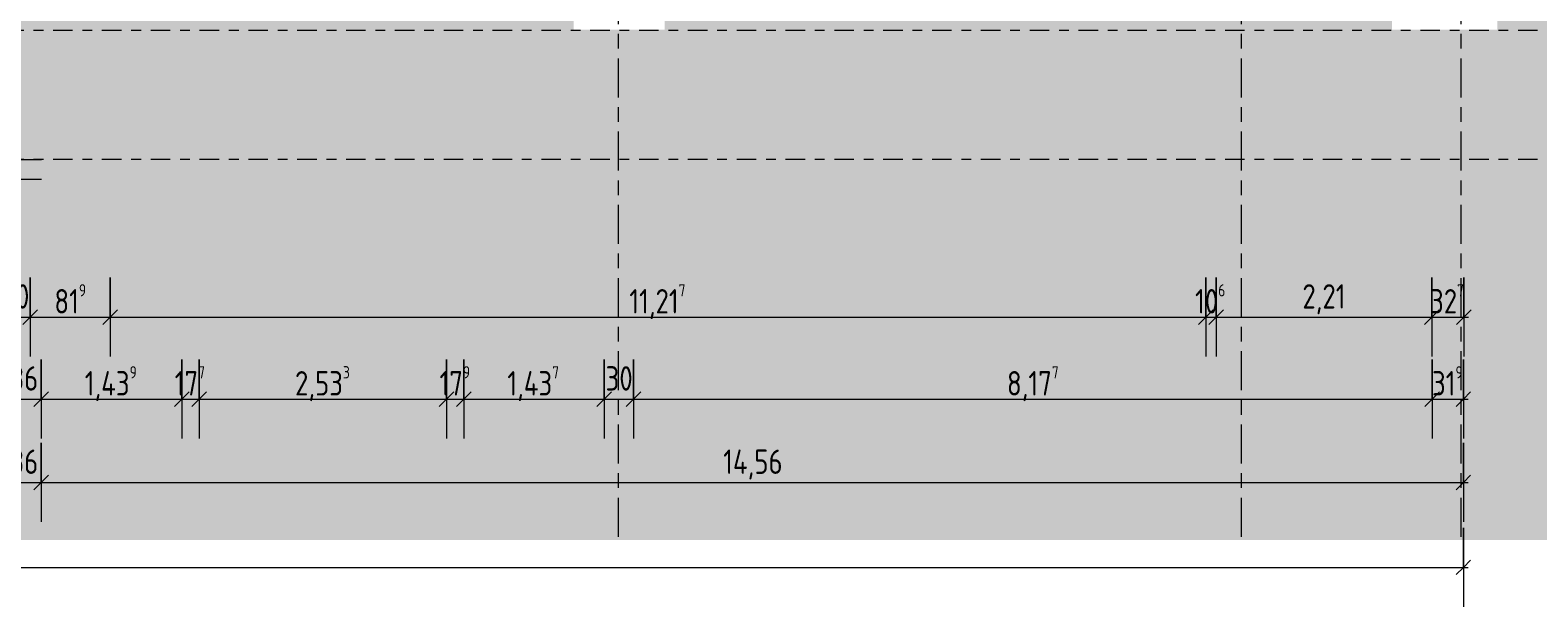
# Model space of a CAD drawing. Header units: metres. Extents: x 2 to 230, y -14 to 869.
# Tile 30 of 71: x 57 to 73, y -14 to -8. Entities that reach past the tile are written whole.
import ezdxf

# ---------------------------------------------------------------- set-up
doc = ezdxf.new("R2010")
doc.units = ezdxf.units.M
doc.linetypes.add('_Ebene_', pattern=[0.4, 0.2, -0.1, 0, -0.1])
doc.linetypes.add('_Rasterlinie_', pattern=[0.75, 0.4, -0.1, 0.15, -0.1])
for name, color, linetype, lineweight in [('A_Bem', 7, 'Continuous', 5), ('A_Bem-100', 7, 'Continuous', 5), ('A_Detailelemente', 7, 'Continuous', 9), ('A_Ebenen', 50, 'Continuous', 5), ('A_Geschossdecken', 7, 'Continuous', 5), ('A_Geschossdecken_Schraffur', 7, 'Continuous', 5), ('A_Raster', 128, 'Continuous', 5), ('A_Wand', 244, 'Continuous', 5), ('A_Wand_Schraff', 1, 'Continuous', 5)]:
    doc.layers.add(name, color=color, linetype=linetype, lineweight=lineweight)
doc.styles.add('ISOCPEUR_1', font='isocpeur.ttf', dxfattribs={"width": 0.8, "height": 0.25})
doc.dimstyles.new('BLB-Standard_2_5_Aussen', dxfattribs={"dimscale": 0.3048, "dimtxt": 0.248995, "dimasz": 0.492126, "dimexe": 1.32874, "dimexo": 0.0625, "dimgap": 0.032808, "dimtad": 1, "dimrnd": 0.001, "dimzin": 0, "dimdsep": 46, "dimtxsty": 'ISOCPEUR_1', "dimblk1": 'OBLIQUE', "dimblk2": 'OBLIQUE', "dimsah": 1, "dimcen": 0.09, "dimdle": 0.164042, "dimazin": 0, "dimtfac": 1, "dimtdec": 4, "dimtix": 1, "dimtmove": 0, "dimatfit": 3, "dimfxl": 1.32874, "dimfxlon": 1, "dimtvp": 1, "dimtolj": 1, "dimtzin": 0, "dimarcsym": 2})
doc.dimstyles.new('BLB-Standard_2_5_Aussen_1', dxfattribs={"dimscale": 0.3048, "dimtxt": 0.248995, "dimasz": 0.492126, "dimexe": 1.32874, "dimexo": 0.0625, "dimgap": 0.032808, "dimtad": 1, "dimdec": 1, "dimlfac": 100, "dimrnd": 0.1, "dimdsep": 46, "dimtxsty": 'ISOCPEUR_1', "dimblk1": 'OBLIQUE', "dimblk2": 'OBLIQUE', "dimsah": 1, "dimcen": 0.09, "dimdle": 0.164042, "dimazin": 0, "dimtfac": 1, "dimtdec": 4, "dimtix": 1, "dimtmove": 0, "dimatfit": 3, "dimfxl": 1.32874, "dimfxlon": 1, "dimtvp": 1, "dimtolj": 1, "dimtzin": 0, "dimarcsym": 2})

# ---------------------------------------------------------------- blocks, each defined once
blk = doc.blocks.new('DIMBLOCK1-G')
at = {"layer": 'A_Bem-100'}
for p, q in [((20.231, -13.137), (20.231, -13.947)), ((20.231, -13.542), (20.231, -13.137)), ((72.082, -13.137), (72.082, -13.947)), ((72.082, -13.542), (72.082, -13.137)), ((20.181, -13.542), (72.132, -13.542))]:
    blk.add_line(p, q, dxfattribs=at)
at = {"layer": 'A_Bem-100', "lineweight": 9}
for p, q in [((20.231, -13.542), (20.156, -13.617)), ((20.231, -13.542), (20.306, -13.467)), ((72.082, -13.542), (72.007, -13.617)), ((72.082, -13.542), (72.157, -13.467))]:
    blk.add_line(p, q, dxfattribs=at)
at = {"layer": 'A_Bem-100', "color": 0, "insert": (45.835, -13.205), "char_height": 0.25, "width": 0.77084, "attachment_point": 1, "line_spacing_factor": 1.149209, "style": 'ISOCPEUR_1'}
blk.add_mtext('51,85\\A2\\H0.5x;\\S1^  ;\\H2x;', dxfattribs=at)
blk = doc.blocks.new('_Oblique')
at = {"color": 0, "linetype": 'ByBlock', "lineweight": -2}
blk.add_line((-0.5, -0.5), (0.5, 0.5), dxfattribs=at)
blk = doc.blocks.new('DIMBLOCK6-G')
at = {"layer": 'A_Bem-100'}
for p, q in [((57.161, -12.267), (57.161, -13.077)), ((57.161, -12.672), (57.161, -12.267)), ((57.521, -12.267), (57.521, -13.077)), ((57.521, -12.672), (57.521, -12.267)), ((57.161, -12.672), (57.521, -12.672))]:
    blk.add_line(p, q, dxfattribs=at)
at = {"layer": 'A_Bem-100', "lineweight": 9}
for p, q in [((57.161, -12.672), (57.236, -12.597)), ((57.521, -12.672), (57.596, -12.597)), ((57.161, -12.672), (57.086, -12.747)), ((57.521, -12.672), (57.446, -12.747))]:
    blk.add_line(p, q, dxfattribs=at)
at = {"layer": 'A_Bem-100', "color": 0, "insert": (57.204, -12.335), "char_height": 0.25, "width": 0.32865, "attachment_point": 1, "line_spacing_factor": 1.149209, "style": 'ISOCPEUR_1'}
blk.add_mtext('36', dxfattribs=at)
blk = doc.blocks.new('DIMBLOCK7-G')
at = {"layer": 'A_Bem-100'}
for p, q in [((57.521, -12.267), (57.521, -13.077)), ((57.521, -12.672), (57.521, -12.267)), ((72.082, -12.267), (72.082, -13.077)), ((72.082, -12.672), (72.082, -12.267)), ((57.521, -12.672), (72.132, -12.672))]:
    blk.add_line(p, q, dxfattribs=at)
at = {"layer": 'A_Bem-100', "lineweight": 9}
for p, q in [((57.521, -12.672), (57.596, -12.597)), ((72.082, -12.672), (72.157, -12.597)), ((57.521, -12.672), (57.446, -12.747)), ((72.082, -12.672), (72.007, -12.747))]:
    blk.add_line(p, q, dxfattribs=at)
at = {"layer": 'A_Bem-100', "color": 0, "insert": (64.503, -12.335), "char_height": 0.25, "width": 0.71706, "attachment_point": 1, "line_spacing_factor": 1.149209, "style": 'ISOCPEUR_1'}
blk.add_mtext('14,56', dxfattribs=at)
blk = doc.blocks.new('DIMBLOCK12-G')
at = {"layer": 'A_Bem-100'}
for p, q in [((57.108, -10.574), (57.108, -11.384)), ((57.108, -10.979), (57.108, -10.574)), ((57.408, -10.574), (57.408, -11.384)), ((57.408, -10.979), (57.408, -10.574)), ((57.108, -10.979), (57.408, -10.979))]:
    blk.add_line(p, q, dxfattribs=at)
at = {"layer": 'A_Bem-100', "lineweight": 9}
for p, q in [((57.108, -10.979), (57.183, -10.904)), ((57.408, -10.979), (57.483, -10.904)), ((57.108, -10.979), (57.033, -11.054)), ((57.408, -10.979), (57.333, -11.054))]:
    blk.add_line(p, q, dxfattribs=at)
at = {"layer": 'A_Bem-100', "color": 0, "insert": (57.121, -10.642), "char_height": 0.25, "width": 0.32865, "attachment_point": 1, "line_spacing_factor": 1.149209, "style": 'ISOCPEUR_1'}
blk.add_mtext('30', dxfattribs=at)
blk = doc.blocks.new('DIMBLOCK13-G')
at = {"layer": 'A_Bem-100'}
for p, q in [((57.408, -10.574), (57.408, -11.384)), ((57.408, -10.979), (57.408, -10.574)), ((58.227, -10.574), (58.227, -11.384)), ((58.227, -10.979), (58.227, -10.574)), ((57.408, -10.979), (58.227, -10.979))]:
    blk.add_line(p, q, dxfattribs=at)
at = {"layer": 'A_Bem-100', "lineweight": 9}
for p, q in [((57.408, -10.979), (57.483, -10.904)), ((58.227, -10.979), (58.302, -10.904)), ((57.408, -10.979), (57.333, -11.054)), ((58.227, -10.979), (58.152, -11.054))]:
    blk.add_line(p, q, dxfattribs=at)
at = {"layer": 'A_Bem-100', "color": 0, "insert": (57.655, -10.642), "char_height": 0.25, "width": 0.38841, "attachment_point": 1, "line_spacing_factor": 1.149209, "style": 'ISOCPEUR_1'}
blk.add_mtext('81\\A2\\H0.5x;\\S9^  ;\\H2x;', dxfattribs=at)
blk = doc.blocks.new('DIMBLOCK14-G')
at = {"layer": 'A_Bem-100'}
for p, q in [((58.227, -10.574), (58.227, -11.384)), ((58.227, -10.979), (58.227, -10.574)), ((69.444, -10.574), (69.444, -11.384)), ((69.444, -10.979), (69.444, -10.574)), ((58.227, -10.979), (69.444, -10.979))]:
    blk.add_line(p, q, dxfattribs=at)
at = {"layer": 'A_Bem-100', "lineweight": 9}
for p, q in [((58.227, -10.979), (58.302, -10.904)), ((69.444, -10.979), (69.519, -10.904)), ((58.227, -10.979), (58.152, -11.054)), ((69.444, -10.979), (69.369, -11.054))]:
    blk.add_line(p, q, dxfattribs=at)
at = {"layer": 'A_Bem-100', "color": 0, "insert": (63.542, -10.642), "char_height": 0.25, "width": 0.70511, "attachment_point": 1, "line_spacing_factor": 1.149209, "style": 'ISOCPEUR_1'}
blk.add_mtext('11,21\\A2\\H0.5x;\\S7^  ;\\H2x;', dxfattribs=at)
blk = doc.blocks.new('DIMBLOCK15-G')
at = {"layer": 'A_Bem-100'}
for p, q in [((69.444, -10.574), (69.444, -11.384)), ((69.444, -10.979), (69.444, -10.574)), ((69.55, -10.574), (69.55, -11.384)), ((69.55, -10.979), (69.55, -10.574)), ((69.444, -10.979), (69.55, -10.979))]:
    blk.add_line(p, q, dxfattribs=at)
at = {"layer": 'A_Bem-100', "lineweight": 9}
for p, q in [((69.444, -10.979), (69.519, -10.904)), ((69.55, -10.979), (69.625, -10.904)), ((69.444, -10.979), (69.369, -11.054)), ((69.55, -10.979), (69.475, -11.054))]:
    blk.add_line(p, q, dxfattribs=at)
at = {"layer": 'A_Bem-100', "color": 0, "insert": (69.335, -10.642), "char_height": 0.25, "width": 0.38841, "attachment_point": 1, "line_spacing_factor": 1.149209, "style": 'ISOCPEUR_1'}
blk.add_mtext('10\\A2\\H0.5x;\\S6^  ;\\H2x;', dxfattribs=at)
blk = doc.blocks.new('DIMBLOCK16-G')
at = {"layer": 'A_Bem-100'}
for p, q in [((69.55, -10.574), (69.55, -11.384)), ((69.55, -10.979), (69.55, -10.574)), ((71.76, -10.574), (71.76, -11.384)), ((71.76, -10.979), (71.76, -10.574)), ((69.55, -10.979), (71.76, -10.979))]:
    blk.add_line(p, q, dxfattribs=at)
at = {"layer": 'A_Bem-100', "lineweight": 9}
for p, q in [((69.55, -10.979), (69.625, -10.904)), ((71.76, -10.979), (71.835, -10.904)), ((69.55, -10.979), (69.475, -11.054)), ((71.76, -10.979), (71.685, -11.054))]:
    blk.add_line(p, q, dxfattribs=at)
at = {"layer": 'A_Bem-100', "color": 0, "insert": (70.434, -10.642), "char_height": 0.25, "width": 0.52883, "attachment_point": 1, "line_spacing_factor": 1.149209, "style": 'ISOCPEUR_1'}
blk.add_mtext('2,21', dxfattribs=at)
blk = doc.blocks.new('DIMBLOCK17-G')
at = {"layer": 'A_Bem-100'}
for p, q in [((71.76, -10.574), (71.76, -11.384)), ((71.76, -10.979), (71.76, -10.574)), ((72.086, -10.574), (72.086, -11.384)), ((72.086, -10.979), (72.086, -10.574)), ((71.76, -10.979), (72.136, -10.979))]:
    blk.add_line(p, q, dxfattribs=at)
at = {"layer": 'A_Bem-100', "lineweight": 9}
for p, q in [((71.76, -10.979), (71.835, -10.904)), ((72.086, -10.979), (72.161, -10.904)), ((71.76, -10.979), (71.685, -11.054)), ((72.086, -10.979), (72.011, -11.054))]:
    blk.add_line(p, q, dxfattribs=at)
at = {"layer": 'A_Bem-100', "color": 0, "insert": (71.741, -10.642), "char_height": 0.25, "width": 0.43621, "attachment_point": 1, "line_spacing_factor": 1.149209, "style": 'ISOCPEUR_1'}
blk.add_mtext('32\\A2\\H0.5x;\\S7^  ;\\H2x;', dxfattribs=at)
blk = doc.blocks.new('DIMBLOCK46-G')
at = {"layer": 'A_Bem-100'}
for p, q in [((57.161, -11.414), (57.161, -12.224)), ((57.161, -11.819), (57.161, -11.414)), ((57.521, -11.414), (57.521, -12.224)), ((57.521, -11.819), (57.521, -11.414)), ((57.161, -11.819), (57.521, -11.819))]:
    blk.add_line(p, q, dxfattribs=at)
at = {"layer": 'A_Bem-100', "lineweight": 9}
for p, q in [((57.161, -11.819), (57.086, -11.894)), ((57.161, -11.819), (57.236, -11.744)), ((57.521, -11.819), (57.446, -11.894)), ((57.521, -11.819), (57.596, -11.744))]:
    blk.add_line(p, q, dxfattribs=at)
at = {"layer": 'A_Bem-100', "color": 0, "insert": (57.204, -11.482), "char_height": 0.25, "width": 0.32865, "attachment_point": 1, "line_spacing_factor": 1.149209, "style": 'ISOCPEUR_1'}
blk.add_mtext('36', dxfattribs=at)
blk = doc.blocks.new('DIMBLOCK47-G')
at = {"layer": 'A_Bem-100'}
for p, q in [((57.521, -11.414), (57.521, -12.224)), ((57.521, -11.819), (57.521, -11.414)), ((58.96, -11.414), (58.96, -12.224)), ((58.96, -11.819), (58.96, -11.414)), ((57.521, -11.819), (58.96, -11.819))]:
    blk.add_line(p, q, dxfattribs=at)
at = {"layer": 'A_Bem-100', "lineweight": 9}
for p, q in [((57.521, -11.819), (57.446, -11.894)), ((57.521, -11.819), (57.596, -11.744)), ((58.96, -11.819), (58.885, -11.894)), ((58.96, -11.819), (59.035, -11.744))]:
    blk.add_line(p, q, dxfattribs=at)
at = {"layer": 'A_Bem-100', "color": 0, "insert": (57.966, -11.482), "char_height": 0.25, "width": 0.66029, "attachment_point": 1, "line_spacing_factor": 1.149209, "style": 'ISOCPEUR_1'}
blk.add_mtext('1,43\\A2\\H0.5x;\\S9^  ;\\H2x;', dxfattribs=at)
blk = doc.blocks.new('DIMBLOCK48-G')
at = {"layer": 'A_Bem-100'}
for p, q in [((58.96, -11.414), (58.96, -12.224)), ((58.96, -11.819), (58.96, -11.414)), ((59.137, -11.414), (59.137, -12.224)), ((59.137, -11.819), (59.137, -11.414)), ((58.96, -11.819), (59.137, -11.819))]:
    blk.add_line(p, q, dxfattribs=at)
at = {"layer": 'A_Bem-100', "lineweight": 9}
for p, q in [((58.96, -11.819), (58.885, -11.894)), ((58.96, -11.819), (59.035, -11.744)), ((59.137, -11.819), (59.062, -11.894)), ((59.137, -11.819), (59.212, -11.744))]:
    blk.add_line(p, q, dxfattribs=at)
at = {"layer": 'A_Bem-100', "color": 0, "insert": (58.887, -11.482), "char_height": 0.25, "width": 0.38841, "attachment_point": 1, "line_spacing_factor": 1.149209, "style": 'ISOCPEUR_1'}
blk.add_mtext('17\\A2\\H0.5x;\\S7^  ;\\H2x;', dxfattribs=at)
blk = doc.blocks.new('DIMBLOCK49-G')
at = {"layer": 'A_Bem-100'}
for p, q in [((59.137, -11.414), (59.137, -12.224)), ((59.137, -11.819), (59.137, -11.414)), ((61.67, -11.414), (61.67, -12.224)), ((61.67, -11.819), (61.67, -11.414)), ((59.137, -11.819), (61.67, -11.819))]:
    blk.add_line(p, q, dxfattribs=at)
at = {"layer": 'A_Bem-100', "lineweight": 9}
for p, q in [((59.137, -11.819), (59.062, -11.894)), ((59.137, -11.819), (59.212, -11.744)), ((61.67, -11.819), (61.595, -11.894)), ((61.67, -11.819), (61.745, -11.744))]:
    blk.add_line(p, q, dxfattribs=at)
at = {"layer": 'A_Bem-100', "color": 0, "insert": (60.119, -11.482), "char_height": 0.25, "width": 0.68419, "attachment_point": 1, "line_spacing_factor": 1.149209, "style": 'ISOCPEUR_1'}
blk.add_mtext('2,53\\A2\\H0.5x;\\S3^  ;\\H2x;', dxfattribs=at)
blk = doc.blocks.new('DIMBLOCK50-G')
at = {"layer": 'A_Bem-100'}
for p, q in [((61.67, -11.414), (61.67, -12.224)), ((61.67, -11.819), (61.67, -11.414)), ((61.849, -11.414), (61.849, -12.224)), ((61.849, -11.819), (61.849, -11.414)), ((61.67, -11.819), (61.849, -11.819))]:
    blk.add_line(p, q, dxfattribs=at)
at = {"layer": 'A_Bem-100', "lineweight": 9}
for p, q in [((61.67, -11.819), (61.595, -11.894)), ((61.67, -11.819), (61.745, -11.744)), ((61.849, -11.819), (61.774, -11.894)), ((61.849, -11.819), (61.924, -11.744))]:
    blk.add_line(p, q, dxfattribs=at)
at = {"layer": 'A_Bem-100', "color": 0, "insert": (61.598, -11.482), "char_height": 0.25, "width": 0.38841, "attachment_point": 1, "line_spacing_factor": 1.149209, "style": 'ISOCPEUR_1'}
blk.add_mtext('17\\A2\\H0.5x;\\S9^  ;\\H2x;', dxfattribs=at)
blk = doc.blocks.new('DIMBLOCK51-G')
at = {"layer": 'A_Bem-100'}
for p, q in [((61.849, -11.414), (61.849, -12.224)), ((61.849, -11.819), (61.849, -11.414)), ((63.286, -11.414), (63.286, -12.224)), ((63.286, -11.819), (63.286, -11.414)), ((61.849, -11.819), (63.286, -11.819))]:
    blk.add_line(p, q, dxfattribs=at)
at = {"layer": 'A_Bem-100', "lineweight": 9}
for p, q in [((61.849, -11.819), (61.774, -11.894)), ((61.849, -11.819), (61.924, -11.744)), ((63.286, -11.819), (63.211, -11.894)), ((63.286, -11.819), (63.361, -11.744))]:
    blk.add_line(p, q, dxfattribs=at)
at = {"layer": 'A_Bem-100', "color": 0, "insert": (62.293, -11.482), "char_height": 0.25, "width": 0.66029, "attachment_point": 1, "line_spacing_factor": 1.149209, "style": 'ISOCPEUR_1'}
blk.add_mtext('1,43\\A2\\H0.5x;\\S7^  ;\\H2x;', dxfattribs=at)
blk = doc.blocks.new('DIMBLOCK52-G')
at = {"layer": 'A_Bem-100'}
for p, q in [((63.286, -11.414), (63.286, -12.224)), ((63.286, -11.819), (63.286, -11.414)), ((63.586, -11.414), (63.586, -12.224)), ((63.586, -11.819), (63.586, -11.414)), ((63.286, -11.819), (63.586, -11.819))]:
    blk.add_line(p, q, dxfattribs=at)
at = {"layer": 'A_Bem-100', "lineweight": 9}
for p, q in [((63.286, -11.819), (63.211, -11.894)), ((63.286, -11.819), (63.361, -11.744)), ((63.586, -11.819), (63.511, -11.894)), ((63.586, -11.819), (63.661, -11.744))]:
    blk.add_line(p, q, dxfattribs=at)
at = {"layer": 'A_Bem-100', "color": 0, "insert": (63.299, -11.482), "char_height": 0.25, "width": 0.32865, "attachment_point": 1, "line_spacing_factor": 1.149209, "style": 'ISOCPEUR_1'}
blk.add_mtext('30', dxfattribs=at)
blk = doc.blocks.new('DIMBLOCK53-G')
at = {"layer": 'A_Bem-100'}
for p, q in [((63.586, -11.414), (63.586, -12.224)), ((63.586, -11.819), (63.586, -11.414)), ((71.763, -11.414), (71.763, -12.224)), ((71.763, -11.819), (71.763, -11.414)), ((63.586, -11.819), (71.763, -11.819))]:
    blk.add_line(p, q, dxfattribs=at)
at = {"layer": 'A_Bem-100', "lineweight": 9}
for p, q in [((63.586, -11.819), (63.511, -11.894)), ((63.586, -11.819), (63.661, -11.744)), ((71.763, -11.819), (71.688, -11.894)), ((71.763, -11.819), (71.838, -11.744))]:
    blk.add_line(p, q, dxfattribs=at)
at = {"layer": 'A_Bem-100', "color": 0, "insert": (67.409, -11.482), "char_height": 0.25, "width": 0.63639, "attachment_point": 1, "line_spacing_factor": 1.149209, "style": 'ISOCPEUR_1'}
blk.add_mtext('8,17\\A2\\H0.5x;\\S7^  ;\\H2x;', dxfattribs=at)
blk = doc.blocks.new('DIMBLOCK54-G')
at = {"layer": 'A_Bem-100'}
for p, q in [((71.763, -11.414), (71.763, -12.224)), ((71.763, -11.819), (71.763, -11.414)), ((72.082, -11.414), (72.082, -12.224)), ((72.082, -11.819), (72.082, -11.414)), ((71.763, -11.819), (72.132, -11.819))]:
    blk.add_line(p, q, dxfattribs=at)
at = {"layer": 'A_Bem-100', "lineweight": 9}
for p, q in [((71.763, -11.819), (71.688, -11.894)), ((71.763, -11.819), (71.838, -11.744)), ((72.082, -11.819), (72.007, -11.894)), ((72.082, -11.819), (72.157, -11.744))]:
    blk.add_line(p, q, dxfattribs=at)
at = {"layer": 'A_Bem-100', "color": 0, "insert": (71.761, -11.482), "char_height": 0.25, "width": 0.38841, "attachment_point": 1, "line_spacing_factor": 1.149209, "style": 'ISOCPEUR_1'}
blk.add_mtext('31\\A2\\H0.5x;\\S9^  ;\\H2x;', dxfattribs=at)

msp = doc.modelspace()

# ---------------------------------------------------------------- hatches: boundary and pattern name
at = {"layer": 'A_Detailelemente'}
msp.add_hatch(color=254, dxfattribs=at).paths.add_polyline_path([(73.8044, -13.2636), (77.5778, -13.2636), (77.5778, -3.5972), (77.5566, -3.5972), (75.0032, -3.535), (75.0032, -3.4313), (74.5135, -3.4313), (74.5135, -6.3951), (74.9512, -6.3951), (74.9512, -7.2451), (73.8712, -7.2451), (73.8712, -6.3951), (72.0969, -6.3951), (72.0969, -7.1851), (72.4312, -7.1851), (72.4312, -8.0351), (71.3512, -8.0351), (71.3512, -7.1851), (63.9041, -7.1851), (63.9041, -8.0351), (62.9728, -8.0351), (62.9728, -7.1851), (57.5214, -7.1851), (57.5214, -9.5651), (57.7928, -9.5651), (57.7928, -10.0651), (56.7928, -10.0651), (56.7928, -9.5651), (44.8133, -9.5651), (44.8133, -10.0651), (43.8133, -10.0651), (43.8133, -9.5651), (21.6076, -9.5651), (21.6076, -10.2851), (20.1076, -10.2851), (20.1076, -9.5651), (20.2308, -9.5651), (20.2308, -3.7704), (17.2026, -3.8625), (17.2026, -13.2636), (70.0309, -13.2636)], flags=0)
at = {"layer": 'A_Geschossdecken_Schraffur', "lineweight": 9}
msp.add_hatch(color=253, dxfattribs=at).paths.add_polyline_path([(57.5214, -9.5651), (57.5214, -9.3651), (57.1219, -9.3643), (55.1196, -9.3551), (50.8046, -9.3651), (50.0949, -9.3643), (46.4469, -9.3563), (45.5035, -9.3625), (44.6887, -9.3628), (44.4633, -9.3651), (44.4633, -9.5651), (56.8239, -9.5651)], flags=0)
h = msp.add_hatch(color=253, dxfattribs=at)
h.paths.add_polyline_path([(57.7928, -10.0651), (57.7928, -9.5651), (56.7928, -9.5651), (56.7928, -10.0651), (56.8239, -10.0651)], flags=0)
h.paths.add_polyline_path([(20.3447, -10.0651), (21.0808, -10.0651), (21.0808, -9.5651), (20.3447, -9.5651)], flags=0)
h.paths.add_polyline_path([(43.8133, -10.0651), (44.8133, -10.0651), (44.8133, -9.5651), (43.8133, -9.5651), (43.8133, -9.9843)], flags=0)
at = {"layer": 'A_Wand_Schraff', "lineweight": 9}
msp.add_hatch(color=253, dxfattribs=at).paths.add_polyline_path([(57.5214, -9.3651), (57.5214, -7.1851), (57.1614, -7.1851), (57.1614, -9.3651)], flags=0)

# ---------------------------------------------------------------- linework, layer by layer
at = {"layer": 'A_Ebenen', "color": 130, "linetype": '_Ebene_', "lineweight": 9}
for p, q in [((77.8421, -8.0451), (16.3367, -8.0451)), ((77.8421, -9.3651), (16.3367, -9.3651))]:
    msp.add_line(p, q, dxfattribs=at)
at = {"layer": 'A_Geschossdecken', "color": 250, "lineweight": 9}
msp.add_line((56.7928, -9.5651), (57.5214, -9.5651), dxfattribs=at)
at = {"layer": 'A_Raster', "linetype": '_Rasterlinie_', "lineweight": 9}
for p, q in [((63.4308, -13.2288), (63.4308, 12.7435)), ((69.8108, -13.2288), (69.8108, 12.7435)), ((72.0604, -13.2288), (72.0604, 12.7435))]:
    msp.add_line(p, q, dxfattribs=at)
at = {"layer": 'A_Wand', "color": 250, "lineweight": 9}
msp.add_line((57.1614, -9.3651), (57.5214, -9.3651), dxfattribs=at)

# ---------------------------------------------------------------- dimensions: what is measured, and where the dimension line sits
at = {"layer": 'A_Bem'}
for base, p1, p2, dimstyle, override, picture, middle in [((57.408, -10.9789), (57.108, -10.5739), (57.408, -10.5739), 'BLB-Standard_2_5_Aussen_1', {"dimpost": '<>', "dimfxl": 0.3}, 'DIMBLOCK12-G', (57.258, -10.8439)), ((71.7598, -10.9789), (69.5496, -10.5739), (71.7598, -10.5739), 'BLB-Standard_2_5_Aussen', {"dimpost": '<>', "dimfxl": 2.210177}, 'DIMBLOCK16-G', (70.6547, -10.8439)), ((57.5214, -11.8189), (57.1614, -11.4139), (57.5214, -11.4139), 'BLB-Standard_2_5_Aussen_1', {"dimpost": '<>', "dimfxl": 0.36}, 'DIMBLOCK46-G', (57.3414, -11.6839)), ((63.5864, -11.8189), (63.2864, -11.4139), (63.5864, -11.4139), 'BLB-Standard_2_5_Aussen_1', {"dimpost": '<>', "dimfxl": 0.3}, 'DIMBLOCK52-G', (63.4364, -11.6839)), ((57.5214, -12.6719), (57.1614, -12.2669), (57.5214, -12.2669), 'BLB-Standard_2_5_Aussen_1', {"dimpost": '<>', "dimfxl": 0.36}, 'DIMBLOCK6-G', (57.3414, -12.5369)), ((72.0818, -12.6719), (57.5214, -12.2669), (72.0818, -12.2669), 'BLB-Standard_2_5_Aussen', {"dimpost": '<>', "dimfxl": 14.560483}, 'DIMBLOCK7-G', (64.8016, -12.5369))]:
    dim = msp.add_linear_dim(base=base, p1=p1, p2=p2, dimstyle=dimstyle, override=override, dxfattribs=at)
    dim.commit()
    dim.dimension.update_dxf_attribs({"geometry": picture, "text_midpoint": middle})
for base, p1, p2, text, dimstyle, override, picture, middle in [((58.2266, -10.9789), (57.408, -10.5739), (58.2266, -10.5739), '\\A1;81\\Q;{\\A1;{\\H0.5x;\\S9^ ;}}', 'BLB-Standard_2_5_Aussen_1', {"dimpost": '<>', "dimfxl": 0.818573}, 'DIMBLOCK13-G', (57.8173, -10.8439)), ((69.444, -10.9789), (58.2266, -10.5739), (69.444, -10.5739), '\\A1;11,21\\Q;{\\A1;{\\H0.5x;\\S7^ ;}}', 'BLB-Standard_2_5_Aussen', {"dimpost": '<>', "dimfxl": 11.217397}, 'DIMBLOCK14-G', (63.8353, -10.8189)), ((69.5496, -10.9789), (69.444, -10.5739), (69.5496, -10.5739), '\\A1;10\\Q;{\\A1;{\\H0.5x;\\S6^ ;}}', 'BLB-Standard_2_5_Aussen_1', {"dimpost": '<>', "dimfxl": 0.105599}, 'DIMBLOCK15-G', (69.4968, -10.8439)), ((72.0864, -10.9789), (71.7598, -10.5739), (72.0864, -10.5739), '\\A1;32\\Q;{\\A1;{\\H0.5x;\\S7^ ;}}', 'BLB-Standard_2_5_Aussen_1', {"dimpost": '<>', "dimfxl": 0.326645}, 'DIMBLOCK17-G', (71.9231, -10.8439)), ((58.9601, -11.8189), (57.5214, -11.4139), (58.9601, -11.4139), '\\A1;1,43\\Q;{\\A1;{\\H0.5x;\\S9^ ;}}', 'BLB-Standard_2_5_Aussen', {"dimpost": '<>', "dimfxl": 1.43873}, 'DIMBLOCK47-G', (58.2407, -11.6589)), ((59.1375, -11.8189), (58.9601, -11.4139), (59.1375, -11.4139), '\\A1;17\\Q;{\\A1;{\\H0.5x;\\S7^ ;}}', 'BLB-Standard_2_5_Aussen_1', {"dimpost": '<>', "dimfxl": 0.177366}, 'DIMBLOCK48-G', (59.0488, -11.6839)), ((61.6701, -11.8189), (59.1375, -11.4139), (61.6701, -11.4139), '\\A1;2,53\\Q;{\\A1;{\\H0.5x;\\S3^ ;}}', 'BLB-Standard_2_5_Aussen', {"dimpost": '<>', "dimfxl": 2.532633}, 'DIMBLOCK49-G', (60.4038, -11.6589)), ((61.8493, -11.8189), (61.6701, -11.4139), (61.8493, -11.4139), '\\A1;17\\Q;{\\A1;{\\H0.5x;\\S9^ ;}}', 'BLB-Standard_2_5_Aussen_1', {"dimpost": '<>', "dimfxl": 0.17925}, 'DIMBLOCK50-G', (61.7597, -11.6839)), ((63.2864, -11.8189), (61.8493, -11.4139), (63.2864, -11.4139), '\\A1;1,43\\Q;{\\A1;{\\H0.5x;\\S7^ ;}}', 'BLB-Standard_2_5_Aussen', {"dimpost": '<>', "dimfxl": 1.43702}, 'DIMBLOCK51-G', (62.5679, -11.6589)), ((71.7629, -11.8189), (63.5864, -11.4139), (71.7629, -11.4139), '\\A1;8,17\\Q;{\\A1;{\\H0.5x;\\S7^ ;}}', 'BLB-Standard_2_5_Aussen', {"dimpost": '<>', "dimfxl": 8.176505}, 'DIMBLOCK53-G', (67.6746, -11.6589)), ((72.0818, -11.8189), (71.7629, -11.4139), (72.0818, -11.4139), '\\A1;31\\Q;{\\A1;{\\H0.5x;\\S9^ ;}}', 'BLB-Standard_2_5_Aussen_1', {"dimpost": '<>', "dimfxl": 0.318978}, 'DIMBLOCK54-G', (71.9224, -11.6839)), ((72.0818, -13.5417), (20.2308, -13.1367), (72.0818, -13.1367), '\\A1;51,85\\Q;{\\A1;{\\H0.5x;\\S1^ ;}}', 'BLB-Standard_2_5_Aussen', {"dimpost": '<>', "dimfxl": 51.851047}, 'DIMBLOCK1-G', (46.1563, -13.3817))]:
    dim = msp.add_linear_dim(base=base, p1=p1, p2=p2, text=text, dimstyle=dimstyle, override=override, dxfattribs=at)
    dim.commit()
    dim.dimension.update_dxf_attribs({"geometry": picture, "text_midpoint": middle})

doc.saveas('drawing.dxf')
